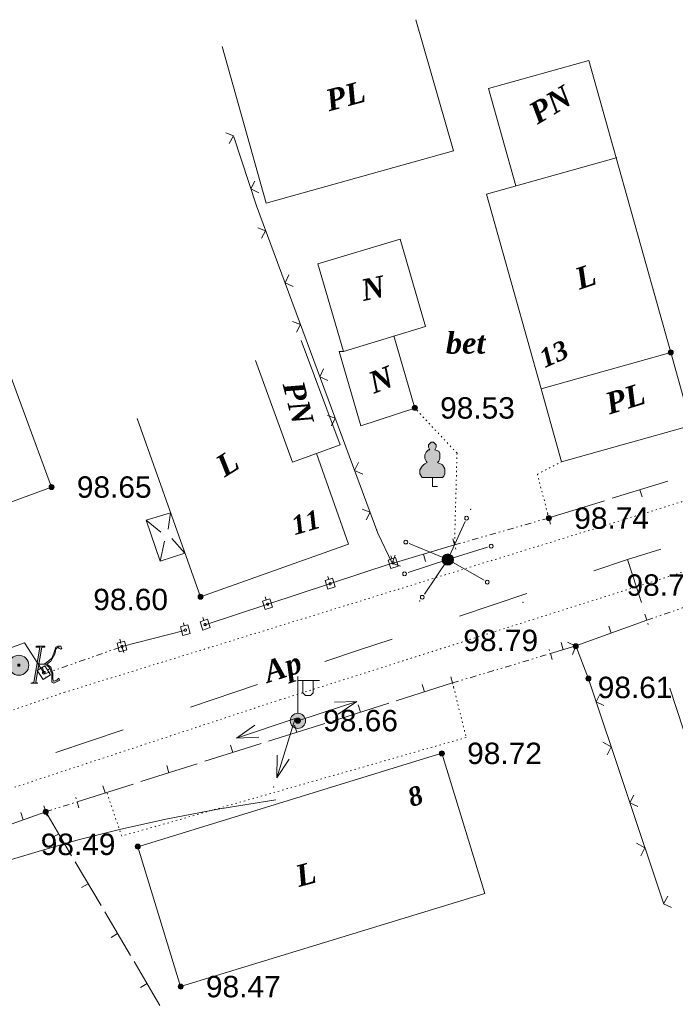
# Model space of a CAD drawing. Header units: millimetres. Extents: x 9396 to 25236, y 15106 to 31102.
# Tile 113 of 256: x 11211 to 11263, y 16216 to 16294. Entities that reach past the tile are written whole.
import ezdxf
from ezdxf.enums import TextEntityAlignment as Align

# ---------------------------------------------------------------- set-up
doc = ezdxf.new("R2010")
doc.units = ezdxf.units.MM
for name, pattern in [('DIVIDE', [1.25, 0.5, -0.25, 0, -0.25, 0, -0.25]), ('DOT', [0.25, 0, -0.25]), ('HIDDEN', [0.375, 0.25, -0.125])]:
    doc.linetypes.add(name, pattern=pattern)
for name, color, linetype, lineweight, true_color in [('1001010', 7, 'Continuous', 9, 0x000000), ('10010110', 7, 'Continuous', 20, 0xa25100), ('1070000', 7, 'DOT', 9, 0x000000), ('2030003', 7, 'Continuous', 9, 0x000000), ('2030012', 7, 'Continuous', 9, 0x000000), ('21100200', 7, 'HIDDEN', 0, 0x800080), ('3000105', 7, 'DIVIDE', 9, 0x000000), ('3000130', 7, 'Continuous', 9, 0x000000), ('3000220', 7, 'Continuous', 9, 0x000000), ('3000260', 7, 'Continuous', 9, 0x000000), ('4000210', 7, 'Continuous', 9, 0x000000), ('5010210', 7, 'Continuous', 20, 0x008000), ('5010410', 7, 'Continuous', 9, 0x000000), ('6011210', 1, 'Continuous', 9, 0xff0000), ('9010110', 7, 'Continuous', 9, 0x000000)]:
    doc.layers.add(name, color=color, linetype=linetype, lineweight=lineweight, true_color=true_color)
doc.styles.add('10', font='timesbi.ttf', dxfattribs={"height": 0.001481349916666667})
doc.styles.add('2', font='timesbi.ttf', dxfattribs={"height": 0.001692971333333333})
doc.styles.add('3', font='timesbi.ttf', dxfattribs={"height": 0.001692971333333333})
doc.styles.add('9', font='timesbi.ttf', dxfattribs={"height": 0.001692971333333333})
doc.styles.add('F2', font='arial.ttf', dxfattribs={"height": 0.001692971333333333})

# ---------------------------------------------------------------- blocks, each defined once
blk = doc.blocks.new('SYMBOL21100200')
at = {"true_color": 0x800080}
h = blk.add_hatch(color=216, dxfattribs=at)
edge = h.paths.add_edge_path()
edge.add_arc((0, 0), 0.1, 0, 360)
at = {"color": 216, "linetype": 'Continuous', "lineweight": 0, "true_color": 0x800080}
blk.add_circle((0, 0), 0.1, dxfattribs=at)
blk = doc.blocks.new('SYMBOL4000210')
at = {"true_color": 0xffffff}
blk.add_hatch(color=7, dxfattribs=at).paths.add_polyline_path([(0.05, 1.75), (-0.05, 1.75), (-0.15, 1.65), (-0.15, 1.55), (-0.1, 1.45), (-0.15, 1.45), (-0.25, 1.35), (-0.3, 1.25), (-0.3, 1.1), (-0.25, 1), (-0.2, 0.95), (-0.3, 0.9), (-0.35, 0.85), (-0.4, 0.8), (-0.5, 0.65), (-0.5, 0.5), (-0.4, 0.35), (-0.3, 0.35), (-0.1, 0.35), (0, 0.35), (0.15, 0.35), (0.4, 0.35), (0.45, 0.4), (0.5, 0.5), (0.5, 0.7), (0.4, 0.85), (0.2, 0.95), (0.25, 1), (0.3, 1.1), (0.3, 1.3), (0.25, 1.4), (0.1, 1.45), (0.15, 1.55), (0.15, 1.65)])
at = {"color": 18, "linetype": 'Continuous', "lineweight": 0, "true_color": 0x000000, "flags": 128}
blk.add_lwpolyline([(0.05, 1.75), (-0.05, 1.75), (-0.15, 1.65), (-0.15, 1.55), (-0.1, 1.45), (-0.15, 1.45), (-0.25, 1.35), (-0.3, 1.25), (-0.3, 1.1), (-0.25, 1), (-0.2, 0.95), (-0.3, 0.9), (-0.35, 0.85), (-0.4, 0.8), (-0.5, 0.65), (-0.5, 0.5), (-0.4, 0.35), (-0.3, 0.35), (-0.1, 0.35), (0, 0.35), (0.15, 0.35), (0.4, 0.35), (0.45, 0.4), (0.5, 0.5), (0.5, 0.7), (0.4, 0.85), (0.2, 0.95), (0.25, 1), (0.3, 1.1), (0.3, 1.3), (0.25, 1.4), (0.1, 1.45), (0.15, 1.55), (0.15, 1.65), (0.05, 1.75)], close=True, dxfattribs=at)
blk.add_lwpolyline([(0, 0.35), (0, 0), (0.2, 0)], dxfattribs=at)
blk = doc.blocks.new('SYMBOL5010410')
at = {"true_color": 0xffffff}
h = blk.add_hatch(color=7, dxfattribs=at)
edge = h.paths.add_edge_path()
edge.add_arc((0, 0), 0.395, 0, 360)
for points in [[(0.6715, 0.711), (0.8295, 0.711), (0.5925, -0.6715), (0.474, -0.711), (0.7505, -0.711), (0.6715, -0.6715), (0.9085, 0.711), (1.027, 0.711), (1.027, 0.7505), (0.711, 0.7505)], [(1, 0.05), (1.15, 0.15), (1.3035, 0.2765), (1.3825, 0.474), (1.4615, 0.711), (1.5405, 0.7505), (1.659, 0.7505), (1.6985, 0.6715), (1.659, 0.632), (1.58, 0.6715), (1.5405, 0.711), (1.4615, 0.632), (1.422, 0.4345), (1.264, 0.158), (1.106, 0.0395), (1.264, -0.079), (1.343, -0.316), (1.343, -0.553), (1.3825, -0.632), (1.501, -0.5925), (1.58, -0.5135), (1.6195, -0.5925), (1.4615, -0.6715), (1.3825, -0.711), (1.3035, -0.6715), (1.3035, -0.553), (1.3035, -0.316), (1.2245, -0.1185), (1.106, 0)], [(-0.0395, -0.0395), (0.0395, -0.0395), (0.0395, 0.0395), (-0.0395, 0.0395)]]:
    blk.add_hatch(color=7, dxfattribs=at).paths.add_polyline_path(points)
at = {"color": 18, "linetype": 'Continuous', "lineweight": 0, "true_color": 0x000000, "flags": 128}
for points in [[(0.6715, 0.711), (0.8295, 0.711), (0.5925, -0.6715), (0.474, -0.711), (0.7505, -0.711), (0.6715, -0.6715), (0.9085, 0.711), (1.027, 0.711), (1.027, 0.7505), (0.711, 0.7505), (0.6715, 0.711)], [(1, 0.05), (1, 0.05), (1.15, 0.15), (1.3035, 0.2765), (1.3825, 0.474), (1.4615, 0.711), (1.5405, 0.7505), (1.659, 0.7505), (1.6985, 0.6715), (1.659, 0.632), (1.58, 0.6715), (1.5405, 0.711), (1.4615, 0.632), (1.422, 0.4345), (1.264, 0.158), (1.106, 0.0395), (1.264, -0.079), (1.343, -0.316), (1.343, -0.553), (1.3825, -0.632), (1.501, -0.5925), (1.58, -0.5135), (1.6195, -0.5925), (1.4615, -0.6715), (1.3825, -0.711), (1.3035, -0.6715), (1.3035, -0.553), (1.3035, -0.316), (1.2245, -0.1185), (1.106, 0), (1, 0.05)], [(-0.0395, -0.0395), (0.0395, -0.0395), (0.0395, 0.0395), (-0.0395, 0.0395)]]:
    blk.add_lwpolyline(points, close=True, dxfattribs=at)
blk.add_lwpolyline([(1, 0.05), (0.8, 0.05)], dxfattribs=at)
at = {"color": 3, "linetype": 'Continuous', "lineweight": 0, "true_color": 0x00ea00}
blk.add_circle((0, 0), 0.395, dxfattribs=at)
blk = doc.blocks.new('SYMBOL2030012')
at = {"true_color": 0xffffff}
h = blk.add_hatch(color=7, dxfattribs=at)
edge = h.paths.add_edge_path()
edge.add_arc((0, 0), 0.225, 0, 360)
at = {"true_color": 0x000000}
h = blk.add_hatch(color=18, dxfattribs=at)
edge = h.paths.add_edge_path()
edge.add_arc((0, 0), 0.05, 0, 360)
at = {"color": 18, "linetype": 'Continuous', "lineweight": 0, "true_color": 0x000000}
for radius in [0.225, 0.05]:
    blk.add_circle((0, 0), radius, dxfattribs=at)
blk = doc.blocks.new('SYMBOL2030003')
at = {"true_color": 0xffffff}
h = blk.add_hatch(color=7, dxfattribs=at)
edge = h.paths.add_edge_path()
edge.add_arc((0, 0), 0.3, 0, 360)
at = {"true_color": 0x000000}
h = blk.add_hatch(color=18, dxfattribs=at)
edge = h.paths.add_edge_path()
edge.add_arc((0, 0), 0.1, 0, 360)
at = {"color": 18, "linetype": 'Continuous', "lineweight": 0, "true_color": 0x000000, "flags": 128}
for points in [[(0, 0.3), (0, 1.75)], [(0, 1.6), (0.85, 1.6)], [(0.2, 1.6), (0.2, 1.1), (0.3, 1), (0.5, 1), (0.6, 1.1), (0.6, 1.6)]]:
    blk.add_lwpolyline(points, dxfattribs=at)
at = {"color": 18, "linetype": 'Continuous', "lineweight": 0, "true_color": 0x000000}
for radius in [0.3, 0.1]:
    blk.add_circle((0, 0), radius, dxfattribs=at)

msp = doc.modelspace()

# ---------------------------------------------------------------- linework, layer by layer
at = {"layer": '1001010', "color": 253}
for p, q in [((11247.79452498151, 16280.61811991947), (11258.06443898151, 16283.49611991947)), ((11242.95284098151, 16270.13225991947), (11240.94967898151, 16277.04419991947)), ((11236.20493898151, 16260.78715991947), (11233.11778698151, 16269.02953991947)), ((11242.11145498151, 16263.68923991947), (11240.45561498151, 16269.41275991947)), ((11236.11500898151, 16268.16031991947), (11236.47468298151, 16268.16031991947)), ((11234.32512698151, 16260.08283991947), (11236.20493898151, 16260.78715991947)), ((11222.78420898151, 16255.40029991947), (11222.57941698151, 16254.09469991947)), ((11220.83861698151, 16254.81149991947), (11222.00342898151, 16253.87709991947)), ((11221.95317298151, 16251.57105991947), (11222.28501698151, 16253.16029991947)), ((11223.91061098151, 16252.21311991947), (11222.88662898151, 16253.35229991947)), ((11221.95317298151, 16251.57105991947), (11223.91061098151, 16252.21311991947)), ((11247.66188298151, 16225.27665991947), (11244.25597498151, 16236.36545991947))]:
    msp.add_line(p, q, dxfattribs=at)
for points in [[(11242.19832498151, 16294.42699991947, 0), (11245.17309898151, 16284.05047991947, 0), (11230.34090498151, 16279.91039991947, 0), (11226.85254098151, 16292.31035991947, 0)], [(11250.10563298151, 16281.26683991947, 0), (11247.94770498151, 16288.96903991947, 0), (11255.90648698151, 16291.19831991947, 0), (11258.06443898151, 16283.49611991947, 0)], [(11258.06443898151, 16283.49611991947, 0), (11262.38197498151, 16268.08785991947, 0), (11252.11199298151, 16265.21105991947, 0), (11247.79452498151, 16280.61811991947, 0)], [(11240.94967898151, 16277.04419991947, 0), (11234.43656098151, 16275.11391991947, 0), (11236.47468298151, 16268.16031991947, 0), (11242.95284098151, 16270.13225991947, 0)], [(11242.11145498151, 16263.68923991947, 0), (11237.85334898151, 16262.28575991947, 0), (11236.11500898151, 16268.16031991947, 0)], [(11262.38181498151, 16268.08771991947, 0), (11264.00076098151, 16262.31209991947, 0), (11253.73045698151, 16259.43409991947, 0), (11252.11199298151, 16265.21105991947, 0)], [(11209.89036298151, 16266.81625991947, 0), (11213.34112298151, 16257.43065991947, 0), (11200.76278898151, 16252.80585991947, 0), (11197.31216898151, 16262.19145991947, 0)], [(11229.49836898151, 16267.43947991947, 0), (11232.44094298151, 16259.41049991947, 0), (11234.32512698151, 16260.08283991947, 0), (11236.86938698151, 16252.92785991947, 0), (11225.14518298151, 16248.75545991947, 0), (11220.14330298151, 16262.84871991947, 0)], [(11221.95317298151, 16251.57105991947, 0), (11220.83861698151, 16254.81149991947, 0), (11222.78420898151, 16255.40029991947, 0)], [(11244.25597498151, 16236.36545991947, 0), (11220.18318498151, 16228.97185991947, 0), (11223.57198298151, 16217.90345991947, 0), (11247.66188298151, 16225.27665991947, 0)]]:
    msp.add_polyline3d(points, dxfattribs=at)
at = {"layer": '1001010'}
msp.add_point((11258.06443898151, 16283.49611991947), dxfattribs=at)
at = {"layer": '10010110'}
msp.add_polyline3d([(11209.93046736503, 16227.87466236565, 15.4781224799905), (11212.55005335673, 16228.67650606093, 11.97230695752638), (11215.47323068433, 16229.50373071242, 8.62023408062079), (11218.7455098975, 16230.33679046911, 5.720092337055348), (11222.41240154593, 16231.15613947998, 3.570070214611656), (11226.51941617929, 16231.94223189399, 2.468356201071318), (11231.11206434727, 16232.67552186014, 2.713138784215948)], dxfattribs=at)
at = {"layer": '1070000', "color": 253}
for p, q in [((11305.77023298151, 16269.38471991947), (11214.40514898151, 16241.19655991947)), ((11245.45639098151, 16260.11505991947), (11242.11145498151, 16263.68923991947)), ((11231.44221498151, 16240.59731991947), (11297.00590858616, 16261.38151458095)), ((11245.45639098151, 16260.11505991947), (11245.25997098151, 16252.85225991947)), ((11214.40514898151, 16241.19655991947), (11123.33871898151, 16210.11903991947)), ((11138.29798698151, 16209.91745991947), (11231.44221498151, 16240.59731991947)), ((11218.90958298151, 16229.80705991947), (11217.73998698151, 16233.22945991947))]:
    msp.add_line(p, q, dxfattribs=at)
for points in [[(11252.72558498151, 16254.98945991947, 0), (11251.82051298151, 16258.44929991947, 0), (11253.73045698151, 16259.43409991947, 0)], [(11245.10557098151, 16241.92825991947, 0), (11246.18277698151, 16237.61505991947, 0), (11218.90958298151, 16229.80705991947, 0)]]:
    msp.add_polyline3d(points, dxfattribs=at)
at = {"layer": '3000105', "color": 253}
for p, q in [((11245.25997098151, 16252.85225991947), (11252.72558498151, 16254.98945991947)), ((11252.86319360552, 16254.50876888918), (11252.5604546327, 16255.56628915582)), ((11245.1223623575, 16253.33295094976), (11245.42510133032, 16252.27543068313)), ((11260.48438298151, 16246.89585991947), (11267.43238498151, 16249.27945991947)), ((11260.32213385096, 16247.36880306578), (11260.67908193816, 16246.32832814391)), ((11219.08982276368, 16244.33536456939), (11218.7249708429, 16245.37309433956)), ((11212.80998298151, 16242.65745991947), (11218.92398098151, 16244.80705991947)), ((11245.10557098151, 16241.92825991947), (11252.84757898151, 16244.25545991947)), ((11252.99151378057, 16243.77662511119), (11252.67485722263, 16244.8300616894)), ((11212.64414119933, 16243.12915526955), (11213.00899312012, 16242.09142549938)), ((11244.96163618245, 16242.40709472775), (11245.27829274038, 16241.35365814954)), ((11212.88997698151, 16231.72945991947), (11215.37317298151, 16232.52265991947)), ((11215.52531328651, 16232.04636869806), (11215.1906046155, 16233.09420938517)), ((11212.73783667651, 16232.20575114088), (11213.07254534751, 16231.15791045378))]:
    msp.add_line(p, q, dxfattribs=at)
at = {"layer": '3000130', "color": 253}
for p, q in [((11240.21088953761, 16251.99672905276), (11240.29088953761, 16251.75672905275)), ((11225.51479298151, 16246.54345991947), (11240.32398698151, 16251.39825991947)), ((11235.22088953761, 16250.35672905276), (11235.30088953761, 16250.11672905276)), ((11230.28088953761, 16248.73672905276), (11230.35088953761, 16248.49672905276)), ((11223.79088953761, 16246.68672905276), (11223.86088953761, 16246.44672905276)), ((11225.33088953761, 16247.11672905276), (11225.40088953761, 16246.87672905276)), ((11218.92398098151, 16244.80705991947), (11223.86997098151, 16246.09025991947)), ((11218.77088953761, 16245.38672905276), (11218.84088953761, 16245.14672905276)), ((11213.25088953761, 16243.07672905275), (11213.04088953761, 16242.93672905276))]:
    msp.add_line(p, q, dxfattribs=at)
for points in [[(11240.22088953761, 16250.99672905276, 0), (11240.80088953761, 16251.18672905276, 0), (11240.58088953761, 16251.84672905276, 0), (11240.00088953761, 16251.65672905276, 0), (11240.22088953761, 16250.99672905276, 0)], [(11240.40088953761, 16251.32672905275, 0), (11240.45088953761, 16251.34672905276, 0), (11240.48088953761, 16251.37672905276, 0), (11240.49088953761, 16251.42672905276, 0), (11240.48088953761, 16251.46672905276, 0), (11240.45088953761, 16251.50672905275, 0), (11240.40088953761, 16251.51672905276, 0), (11240.35088953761, 16251.50672905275, 0), (11240.32088953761, 16251.46672905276, 0), (11240.31088953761, 16251.42672905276, 0), (11240.32088953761, 16251.37672905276, 0), (11240.35088953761, 16251.34672905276, 0), (11240.40088953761, 16251.32672905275, 0)], [(11235.23088953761, 16249.35672905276, 0), (11235.81088953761, 16249.54672905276, 0), (11235.59088953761, 16250.21672905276, 0), (11235.01088953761, 16250.02672905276, 0), (11235.23088953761, 16249.35672905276, 0)], [(11235.41088953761, 16249.69672905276, 0), (11235.46088953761, 16249.70672905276, 0), (11235.49088953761, 16249.73672905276, 0), (11235.50088953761, 16249.78672905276, 0), (11235.49088953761, 16249.83672905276, 0), (11235.46088953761, 16249.86672905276, 0), (11235.41088953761, 16249.87672905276, 0), (11235.36088953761, 16249.86672905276, 0), (11235.33088953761, 16249.83672905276, 0), (11235.32088953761, 16249.78672905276, 0), (11235.33088953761, 16249.73672905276, 0), (11235.36088953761, 16249.70672905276, 0), (11235.41088953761, 16249.69672905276, 0)], [(11230.28088953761, 16247.73672905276, 0), (11230.86088953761, 16247.92672905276, 0), (11230.64088953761, 16248.59672905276, 0), (11230.06088953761, 16248.40672905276, 0), (11230.28088953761, 16247.73672905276, 0)], [(11230.46088953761, 16248.07672905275, 0), (11230.51088953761, 16248.08672905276, 0), (11230.54088953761, 16248.11672905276, 0), (11230.56088953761, 16248.16672905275, 0), (11230.54088953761, 16248.21672905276, 0), (11230.51088953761, 16248.24672905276, 0), (11230.46088953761, 16248.25672905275, 0), (11230.42088953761, 16248.24672905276, 0), (11230.38088953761, 16248.21672905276, 0), (11230.37088953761, 16248.16672905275, 0), (11230.38088953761, 16248.11672905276, 0), (11230.42088953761, 16248.08672905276, 0), (11230.46088953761, 16248.07672905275, 0)], [(11223.74088953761, 16245.69672905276, 0), (11224.33088953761, 16245.84672905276, 0), (11224.15088953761, 16246.52672905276, 0), (11223.56088953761, 16246.37672905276, 0), (11223.74088953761, 16245.69672905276, 0)], [(11225.33088953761, 16246.11672905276, 0), (11225.91088953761, 16246.30672905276, 0), (11225.69088953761, 16246.96672905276, 0), (11225.12088953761, 16246.77672905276, 0), (11225.33088953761, 16246.11672905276, 0)], [(11225.51088953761, 16246.44672905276, 0), (11225.56088953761, 16246.46672905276, 0), (11225.59088953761, 16246.49672905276, 0), (11225.61088953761, 16246.54672905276, 0), (11225.59088953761, 16246.58672905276, 0), (11225.56088953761, 16246.62672905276, 0), (11225.51088953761, 16246.63672905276, 0), (11225.47088953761, 16246.62672905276, 0), (11225.43088953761, 16246.58672905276, 0), (11225.42088953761, 16246.54672905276, 0), (11225.43088953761, 16246.49672905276, 0), (11225.47088953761, 16246.46672905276, 0), (11225.51088953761, 16246.44672905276, 0)], [(11223.95088953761, 16246.01672905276, 0), (11223.99088953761, 16246.02672905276, 0), (11224.03088953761, 16246.06672905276, 0), (11224.04088953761, 16246.10672905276, 0), (11224.03088953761, 16246.15672905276, 0), (11223.99088953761, 16246.18672905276, 0), (11223.95088953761, 16246.20672905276, 0), (11223.90088953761, 16246.18672905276, 0), (11223.86088953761, 16246.15672905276, 0), (11223.85088953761, 16246.10672905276, 0), (11223.86088953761, 16246.06672905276, 0), (11223.90088953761, 16246.02672905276, 0), (11223.95088953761, 16246.01672905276, 0)], [(11218.72088953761, 16244.39672905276, 0), (11219.31088953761, 16244.54672905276, 0), (11219.13088953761, 16245.22672905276, 0), (11218.54088953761, 16245.06672905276, 0), (11218.72088953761, 16244.39672905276, 0)], [(11218.92088953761, 16244.71672905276, 0), (11218.97088953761, 16244.72672905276, 0), (11219.00088953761, 16244.75672905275, 0), (11219.02088953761, 16244.80672905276, 0), (11219.00088953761, 16244.85672905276, 0), (11218.97088953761, 16244.88672905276, 0), (11218.92088953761, 16244.89672905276, 0), (11218.88088953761, 16244.88672905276, 0), (11218.84088953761, 16244.85672905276, 0), (11218.83088953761, 16244.80672905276, 0), (11218.84088953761, 16244.75672905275, 0), (11218.88088953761, 16244.72672905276, 0), (11218.92088953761, 16244.71672905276, 0)], [(11212.22088953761, 16242.91672905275, 0), (11212.69088953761, 16242.19672905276, 0), (11213.28088953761, 16242.57672905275, 0), (11212.81088953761, 16243.29672905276, 0), (11212.22088953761, 16242.91672905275, 0)], [(11212.75088953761, 16242.63672905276, 0), (11212.81088953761, 16242.64672905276, 0), (11212.85088953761, 16242.68672905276, 0), (11212.86088953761, 16242.74672905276, 0), (11212.85088953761, 16242.80672905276, 0), (11212.81088953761, 16242.84672905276, 0), (11212.75088953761, 16242.85672905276, 0), (11212.69088953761, 16242.84672905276, 0), (11212.65088953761, 16242.80672905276, 0), (11212.64088953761, 16242.74672905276, 0), (11212.65088953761, 16242.68672905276, 0), (11212.69088953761, 16242.64672905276, 0), (11212.75088953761, 16242.63672905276, 0)]]:
    msp.add_polyline3d(points, close=True, dxfattribs=at)
msp.add_polyline3d([(11203.62198898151, 16239.76625991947, 0), (11209.94278098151, 16241.61265991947, 0), (11208.83917098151, 16244.26265991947, 0), (11211.20157098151, 16245.11345991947, 0), (11212.80998298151, 16242.65745991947, 0)], dxfattribs=at)
at = {"layer": '3000220', "color": 253}
for p, q in [((11262.15088953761, 16257.90672905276), (11257.74088953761, 16256.54672905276)), ((11259.94088953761, 16257.22672905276), (11260.12088953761, 16256.65672905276)), ((11257.13088953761, 16256.35672905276), (11252.72088953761, 16254.98672905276)), ((11254.93088953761, 16255.67672905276), (11255.11088953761, 16255.09672905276)), ((11245.26088953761, 16252.85672905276), (11240.32088953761, 16251.39672905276)), ((11242.79088953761, 16252.12672905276), (11242.96088953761, 16251.54672905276)), ((11254.86088953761, 16244.85672905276), (11260.48088953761, 16246.89672905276)), ((11257.67088953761, 16245.87672905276), (11257.47088953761, 16246.43672905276)), ((11252.85088953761, 16244.25672905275), (11254.87088953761, 16244.85672905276)), ((11253.86088953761, 16244.55672905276), (11253.69088953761, 16245.12672905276)), ((11240.65088953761, 16240.51672905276), (11245.10088953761, 16241.92672905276)), ((11242.88088953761, 16241.22672905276), (11242.70088953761, 16241.79672905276)), ((11235.60088953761, 16238.91672905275), (11240.05088953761, 16240.32672905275)), ((11237.82088953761, 16239.62672905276), (11237.64088953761, 16240.19672905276)), ((11230.54088953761, 16237.31672905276), (11234.99088953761, 16238.72672905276)), ((11232.77088953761, 16238.02672905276), (11232.59088953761, 16238.59672905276)), ((11225.49088953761, 16235.72672905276), (11229.94088953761, 16237.12672905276)), ((11227.71088953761, 16236.42672905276), (11227.53088953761, 16236.99672905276)), ((11220.43088953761, 16234.12672905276), (11224.88088953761, 16235.52672905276)), ((11222.65088953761, 16234.82672905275), (11222.47088953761, 16235.39672905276)), ((11215.37088953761, 16232.52672905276), (11219.82088953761, 16233.92672905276)), ((11217.60088953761, 16233.22672905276), (11217.42088953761, 16233.79672905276)), ((11209.34088953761, 16230.46672905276), (11212.89088953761, 16231.72672905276)), ((11211.12088953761, 16231.09672905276), (11210.92088953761, 16231.66672905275)), ((11214.94088953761, 16228.25672905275), (11212.89088953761, 16231.72672905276)), ((11213.92088953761, 16229.98672905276), (11213.40088953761, 16229.68672905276)), ((11217.28088953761, 16224.30672905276), (11215.22088953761, 16227.77672905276)), ((11216.25088953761, 16226.03672905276), (11215.73088953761, 16225.73672905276)), ((11219.61088953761, 16220.35672905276), (11217.56088953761, 16223.82672905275)), ((11218.58088953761, 16222.08672905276), (11218.07088953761, 16221.78672905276)), ((11221.94088953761, 16216.40672905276), (11219.89088953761, 16219.87672905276)), ((11220.92088953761, 16218.13672905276), (11220.40088953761, 16217.83672905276))]:
    msp.add_line(p, q, dxfattribs=at)
at = {"layer": '3000260', "color": 253}
for points in [[(11227.43088953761, 16284.63672905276, 0), (11227.76088953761, 16285.22672905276, 0), (11227.15088953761, 16285.47672905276, 0)], [(11240.32398698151, 16251.39825991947, 0), (11239.19158098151, 16253.79265991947, 0), (11229.57026698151, 16279.69809991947, 0), (11227.77852098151, 16285.16651991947, 0)], [(11229.76088953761, 16280.71672905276, 0), (11229.13088953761, 16281.03672905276, 0), (11229.45088953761, 16281.65672905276, 0)], [(11229.99088953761, 16277.12672905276, 0), (11230.30088953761, 16277.72672905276, 0), (11229.68088953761, 16277.95672905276, 0)], [(11232.48088953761, 16273.29672905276, 0), (11231.84088953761, 16273.59672905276, 0), (11232.14088953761, 16274.22672905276, 0)], [(11232.75088953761, 16269.69672905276, 0), (11233.06088953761, 16270.29672905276, 0), (11232.44088953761, 16270.53672905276, 0)], [(11235.24088953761, 16265.86672905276, 0), (11234.59088953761, 16266.16672905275, 0), (11234.89088953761, 16266.79672905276, 0)], [(11235.51088953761, 16262.27672905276, 0), (11235.82088953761, 16262.87672905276, 0), (11235.20088953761, 16263.10672905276, 0)], [(11238.00088953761, 16258.44672905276, 0), (11237.35088953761, 16258.74672905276, 0), (11237.65088953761, 16259.37672905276, 0)], [(11238.27088953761, 16254.84672905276, 0), (11238.58088953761, 16255.44672905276, 0), (11237.96088953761, 16255.68672905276, 0)], [(11240.99088953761, 16251.16672905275, 0), (11240.32088953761, 16251.40672905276, 0), (11240.56088953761, 16252.05672905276, 0)], [(11254.21088953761, 16245.16672905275, 0), (11254.87088953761, 16244.84672905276, 0), (11254.59088953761, 16244.18672905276, 0)], [(11254.86398898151, 16244.85545991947, 0), (11255.86078498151, 16242.26905991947, 0), (11261.79657898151, 16224.48921991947, 0)], [(11256.79088953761, 16241.05672905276, 0), (11256.47088953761, 16240.43672905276, 0), (11257.09088953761, 16240.15672905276, 0)], [(11257.01088953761, 16237.23672905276, 0), (11257.66088953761, 16236.88672905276, 0), (11257.35088953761, 16236.23672905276, 0)], [(11259.46088953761, 16233.05672905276, 0), (11259.14088953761, 16232.43672905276, 0), (11259.76088953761, 16232.15672905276, 0)], [(11259.68088953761, 16229.23672905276, 0), (11260.33088953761, 16228.88672905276, 0), (11260.02088953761, 16228.23672905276, 0)], [(11262.14088953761, 16225.04672905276, 0), (11261.81088953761, 16224.43672905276, 0), (11262.44088953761, 16224.14672905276, 0)]]:
    msp.add_polyline3d(points, dxfattribs=at)
at = {"layer": '5010210'}
for p, q in [((11258.96088953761, 16251.70672905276), (11261.60088953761, 16252.51672905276)), ((11258.96088953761, 16251.70672905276), (11256.30088953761, 16250.80672905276)), ((11260.07088953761, 16248.30672905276), (11258.96088953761, 16251.70672905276)), ((11245.65088953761, 16247.20672905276), (11250.98088953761, 16249.00672905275)), ((11240.32088953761, 16245.40672905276), (11237.66088953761, 16244.51672905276)), ((11237.66088953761, 16244.51672905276), (11235.00088953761, 16243.61672905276)), ((11224.35088953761, 16240.01672905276), (11229.67088953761, 16241.81672905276)), ((11262.30088953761, 16241.51672905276), (11264.52088953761, 16234.72672905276)), ((11219.02088953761, 16238.21672905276), (11216.36088953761, 16237.31672905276)), ((11216.36088953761, 16237.31672905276), (11213.70088953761, 16236.41672905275))]:
    msp.add_line(p, q, dxfattribs=at)
at = {"layer": '6011210'}
for p, q in [((11232.86048098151, 16238.93561991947), (11237.51640311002, 16240.46283605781)), ((11232.64388373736, 16239.10687113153), (11227.99014473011, 16237.57301544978)), ((11232.64388373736, 16239.10687113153), (11231.18233627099, 16234.42991923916))]:
    msp.add_line(p, q, dxfattribs=at)
for points in [[(11235.74524480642, 16240.40807965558, 0), (11237.51640311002, 16240.46283605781, 0), (11237.51640311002, 16240.46283605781, 0), (11236.05692156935, 16239.45789146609, 0)], [(11229.76122312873, 16237.63029813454, 0), (11227.99014473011, 16237.57301544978, 0), (11227.99014473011, 16237.57301544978, 0), (11229.44819135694, 16238.58004078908, 0)], [(11232.16664374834, 16235.90339770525, 0), (11231.18233627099, 16234.42991923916, 0), (11231.18233627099, 16234.42991923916, 0), (11231.2121637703, 16236.20167269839, 0)]]:
    msp.add_polyline3d(points, dxfattribs=at)
msp.add_point((11230.94909178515, 16233.68353688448), dxfattribs=at)
at = {"layer": '9010110', "color": 253}
for q in [(11246.09044989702, 16254.69753740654), (11241.68176937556, 16252.96560966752), (11247.87900368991, 16252.66780452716), (11241.59080027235, 16250.66397321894), (11242.87226035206, 16248.96277461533), (11247.59451952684, 16250.06056803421)]:
    msp.add_line((11244.72637098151, 16251.69265991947), q, dxfattribs=at)
for points in [[(11246.36445707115, 16254.97070808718, 0), (11246.34436088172, 16255.04570808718, 0), (11246.28945707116, 16255.10061189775, 0), (11246.21445707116, 16255.12070808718, 0), (11246.13945707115, 16255.10061189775, 0), (11246.08455326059, 16255.04570808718, 0), (11246.06445707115, 16254.97070808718, 0), (11246.08455326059, 16254.89570808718, 0), (11246.13945707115, 16254.84080427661, 0), (11246.21445707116, 16254.82070808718, 0), (11246.28945707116, 16254.84080427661, 0), (11246.34436088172, 16254.89570808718, 0), (11246.36445707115, 16254.97070808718, 0)], [(11241.55498741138, 16253.08133237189, 0), (11241.53489122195, 16253.15633237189, 0), (11241.47998741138, 16253.21123618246, 0), (11241.40498741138, 16253.23133237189, 0), (11241.32998741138, 16253.21123618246, 0), (11241.27508360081, 16253.15633237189, 0), (11241.25498741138, 16253.08133237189, 0), (11241.27508360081, 16253.00633237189, 0), (11241.32998741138, 16252.95142856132, 0), (11241.40498741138, 16252.93133237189, 0), (11241.47998741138, 16252.95142856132, 0), (11241.53489122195, 16253.00633237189, 0), (11241.55498741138, 16253.08133237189, 0)], [(11248.31560666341, 16252.75645403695, 0), (11248.29551047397, 16252.83145403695, 0), (11248.2406066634, 16252.88635784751, 0), (11248.1656066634, 16252.90645403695, 0), (11248.0906066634, 16252.88635784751, 0), (11248.03570285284, 16252.83145403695, 0), (11248.0156066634, 16252.75645403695, 0), (11248.03570285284, 16252.68145403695, 0), (11248.0906066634, 16252.62655022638, 0), (11248.1656066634, 16252.60645403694, 0), (11248.2406066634, 16252.62655022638, 0), (11248.29551047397, 16252.68145403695, 0), (11248.31560666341, 16252.75645403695, 0)], [(11241.4557483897, 16250.57045624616, 0), (11241.43565220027, 16250.64545624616, 0), (11241.3807483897, 16250.70036005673, 0), (11241.3057483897, 16250.72045624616, 0), (11241.2307483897, 16250.70036005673, 0), (11241.17584457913, 16250.64545624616, 0), (11241.1557483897, 16250.57045624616, 0), (11241.17584457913, 16250.49545624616, 0), (11241.2307483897, 16250.4405524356, 0), (11241.3057483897, 16250.42045624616, 0), (11241.3807483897, 16250.4405524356, 0), (11241.43565220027, 16250.49545624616, 0), (11241.4557483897, 16250.57045624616, 0)], [(11248.00526030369, 16249.91219604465, 0), (11247.98516411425, 16249.98719604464, 0), (11247.93026030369, 16250.04209985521, 0), (11247.85526030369, 16250.06219604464, 0), (11247.78026030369, 16250.04209985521, 0), (11247.72535649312, 16249.98719604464, 0), (11247.70526030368, 16249.91219604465, 0), (11247.72535649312, 16249.83719604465, 0), (11247.78026030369, 16249.78229223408, 0), (11247.85526030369, 16249.76219604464, 0), (11247.93026030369, 16249.78229223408, 0), (11247.98516411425, 16249.83719604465, 0), (11248.00526030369, 16249.91219604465, 0)], [(11242.8537048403, 16248.71460322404, 0), (11242.83360865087, 16248.78960322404, 0), (11242.7787048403, 16248.84450703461, 0), (11242.7037048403, 16248.86460322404, 0), (11242.6287048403, 16248.84450703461, 0), (11242.57380102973, 16248.78960322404, 0), (11242.5537048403, 16248.71460322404, 0), (11242.57380102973, 16248.63960322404, 0), (11242.6287048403, 16248.58469941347, 0), (11242.7037048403, 16248.56460322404, 0), (11242.7787048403, 16248.58469941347, 0), (11242.83360865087, 16248.63960322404, 0), (11242.8537048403, 16248.71460322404, 0)]]:
    msp.add_polyline3d(points, close=True, dxfattribs=at)
at = {"layer": '9010110'}
for p in [(11246.5374620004, 16255.682243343), (11239.09744690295, 16254.04611643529), (11242.49959790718, 16248.4140879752), (11250.69069363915, 16248.29872042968)]:
    msp.add_point(p, dxfattribs=at)

# ---------------------------------------------------------------- block references
at = {"layer": '2030003', "color": 253, "xscale": 2, "yscale": 2, "zscale": 2}
msp.add_blockref('SYMBOL2030003', (11232.86048098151, 16238.93561991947, 192.393219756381), dxfattribs=at)
at = {"layer": '2030012', "color": 253, "xscale": 2, "yscale": 2, "zscale": 2}
msp.add_blockref('SYMBOL2030012', (11244.72637098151, 16251.69265991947), dxfattribs=at)
at = {"layer": '21100200', "xscale": 2, "yscale": 2, "zscale": 2}
for p in [(11262.37798098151, 16268.09745991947, 197.52), (11242.11798098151, 16263.69745991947, 197.06), (11213.35798098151, 16257.43745991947, 197.3), (11252.73798098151, 16254.97745991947, 197.48), (11225.15798098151, 16248.75745991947, 197.2), (11254.85798098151, 16244.83745991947, 197.58), (11255.85798098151, 16242.27745991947, 197.22), (11232.85934098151, 16238.95003991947, 197.31116), (11244.25798098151, 16236.35745991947, 197.44), (11212.89798098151, 16231.73745991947, 197.12), (11220.17798098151, 16228.97745991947, 196.98), (11223.57798098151, 16217.89745991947, 196.94)]:
    msp.add_blockref('SYMBOL21100200', p, dxfattribs=at)
at = {"layer": '4000210', "color": 253, "xscale": 2, "yscale": 2, "zscale": 2}
msp.add_blockref('SYMBOL4000210', (11243.50564498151, 16257.48549991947), dxfattribs=at)
at = {"layer": '5010410', "color": 253, "xscale": 2, "yscale": 2, "zscale": 2}
msp.add_blockref('SYMBOL5010410', (11210.76507698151, 16243.32995991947), dxfattribs=at)

# ---------------------------------------------------------------- texts
at = {"layer": '1001010', "color": 253, "style": '9'}
for s, rotation, p in [('PL', 15.10000000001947, (11235.11281998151, 16287.98869991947)), ('PN', 30.79999999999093, (11251.38607198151, 16286.83257991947)), ('L', 18.29999999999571, (11254.88824998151, 16273.85358991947)), ('N', 11.59999999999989, (11237.89125998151, 16272.98822991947)), ('N', 21.40000000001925, (11238.57323198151, 16265.60303991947)), ('PN', 284.4999999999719, (11232.46136298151, 16265.76834991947)), ('PL', 17.09999999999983, (11257.27637698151, 16263.98090991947)), ('L', 31.80000000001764, (11226.60634498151, 16258.89746991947)), ('L', 14.89999999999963, (11232.72253398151, 16226.59445991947))]:
    msp.add_text(s, height=1.692971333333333, rotation=rotation, dxfattribs=at).set_placement(p, align=Align.MIDDLE_LEFT)
at = {"layer": '1001010', "color": 1, "true_color": 0xff0000, "style": '10'}
for s, rotation, p in [('13', 24.09999999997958, (11252.09637698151, 16267.52090991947)), ('11', 16.29999999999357, (11232.40634498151, 16254.33746991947)), ('8', 19.30000000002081, (11241.62253398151, 16232.79445991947))]:
    msp.add_text(s, height=1.481349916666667, rotation=rotation, dxfattribs=at).set_placement(p, align=Align.MIDDLE_LEFT)
at = {"layer": '1070000', "color": 253, "style": '2'}
msp.add_text('bet', height=1.692971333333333, dxfattribs=at).set_placement((11244.57818098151, 16268.84365991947), align=Align.MIDDLE_LEFT)
at = {"layer": '21100200', "color": 253, "style": 'F2'}
for s, p in [('98.53', (11244.11798098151, 16263.69745991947, 197.06)), ('98.65', (11215.35798098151, 16257.43745991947, 197.3)), ('98.74', (11254.73798098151, 16254.97745991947, 197.48)), ('98.75', (11258.87798098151, 16249.67745991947, 197.5)), ('98.60', (11216.65798098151, 16248.53745991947, 197.2)), ('98.79', (11245.95798098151, 16245.29745991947, 197.58)), ('98.61', (11256.59798098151, 16241.57745991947)), ('98.66', (11234.85934098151, 16238.95003991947, 197.31116)), ('98.72', (11246.25798098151, 16236.35745991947, 197.44)), ('98.49', (11212.49798098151, 16229.15745991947, 196.98)), ('98.47', (11225.57798098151, 16217.89745991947, 196.94))]:
    msp.add_text(s, height=1.692971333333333, dxfattribs=at).set_placement(p, align=Align.MIDDLE_LEFT)
at = {"layer": '5010210', "color": 253, "style": '3'}
msp.add_text('Ap', height=1.692971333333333, rotation=17.5999999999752, dxfattribs=at).set_placement((11230.22588953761, 16242.73672905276), align=Align.MIDDLE_LEFT)

doc.saveas('drawing.dxf')
